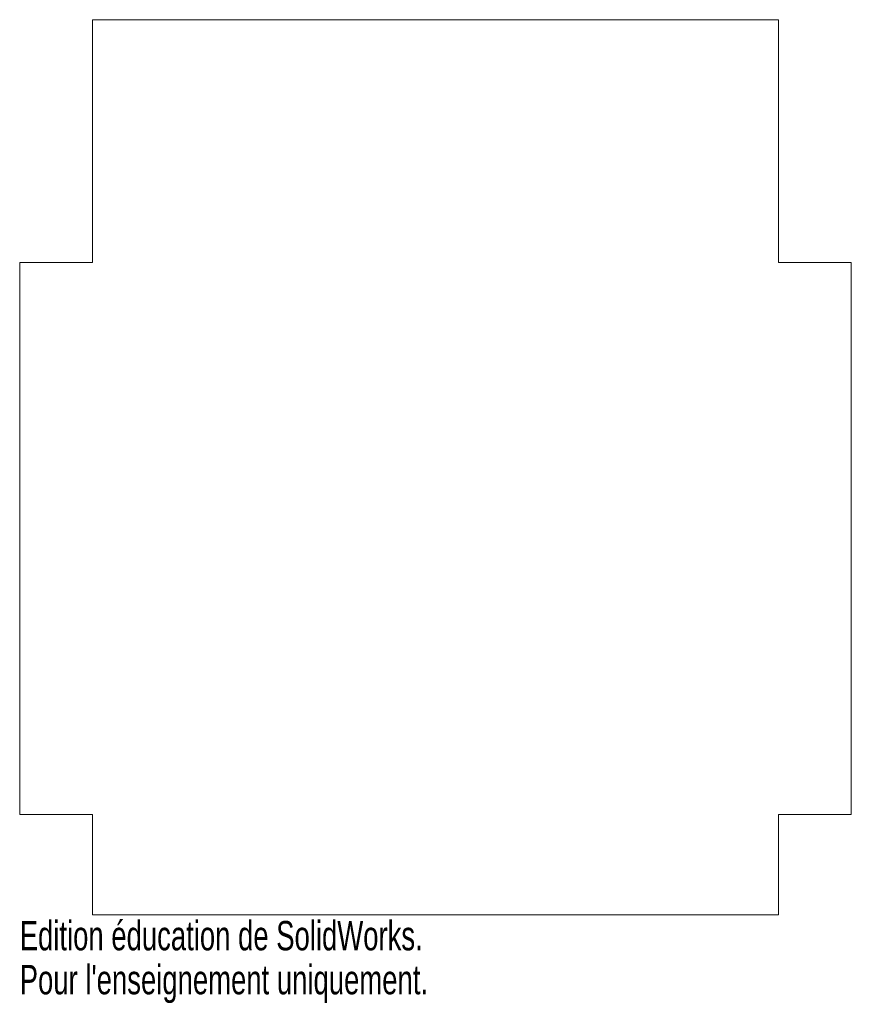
# Model space of a CAD drawing. Header units: millimetres. Extents: x -68 to 68, y -77 to 86.
import ezdxf

# ---------------------------------------------------------------- set-up
doc = ezdxf.new("R2010")
doc.units = ezdxf.units.MM
doc.styles.add('SLDTEXTSTYLE0', font='TXT', dxfattribs={"width": 0.7})

msp = doc.modelspace()

# ---------------------------------------------------------------- linework, layer by layer
at = {"color": 7, "linetype": 'Continuous', "lineweight": 15}
for p, q in [((-56.5, 45.5), (-56.5, 85.5)), ((56.5, 85.5), (-56.5, 85.5)), ((56.5, 45.5), (56.5, 85.5)), ((-68.5, 45.5), (-68.5, -45.5)), ((-68.5, 45.5), (-56.5, 45.5)), ((68.5, 45.5), (56.5, 45.5)), ((68.5, -45.5), (68.5, 45.5)), ((-68.5, -45.5), (-56.5, -45.5)), ((-56.5, -45.5), (-56.5, -62)), ((68.5, -45.5), (56.5, -45.5)), ((56.5, -45.5), (56.5, -62)), ((56.5, -62), (-56.5, -62))]:
    msp.add_line(p, q, dxfattribs=at)

# ---------------------------------------------------------------- texts
at = {"color": 7, "linetype": 'Continuous', "char_height": 4.8336, "attachment_point": 1, "style": 'SLDTEXTSTYLE0'}
for s, insert in [('Edition éducation de SolidWorks.', (-68.5, -63.02)), ("Pour l'enseignement uniquement.", (-68.5, -70.27))]:
    msp.add_mtext(s, dxfattribs=dict(at, insert=insert))

doc.saveas('drawing.dxf')
